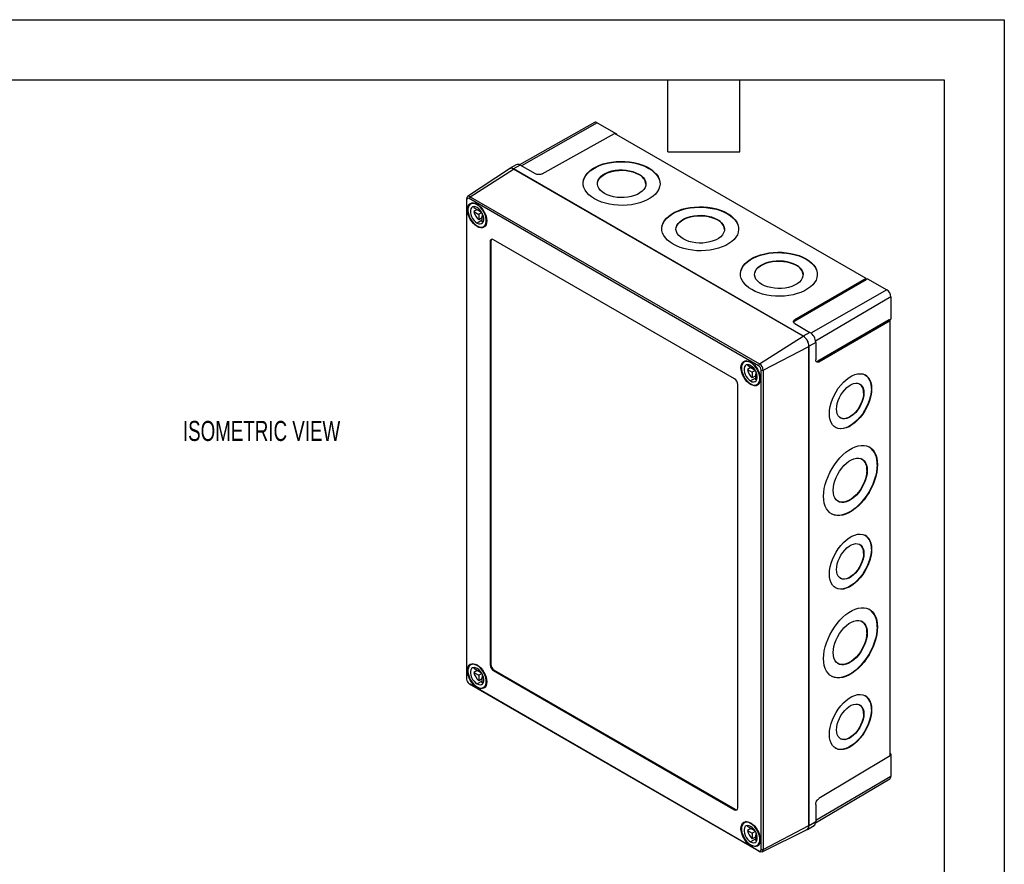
# Model space of a CAD drawing. Header units: millimetres. Extents: x 0 to 908, y 0 to 702.
# Tile 3 of 3: x 570 to 908, y 412 to 702. Entities that reach past the tile are written whole.
import ezdxf

# ---------------------------------------------------------------- set-up
doc = ezdxf.new("R2010")
doc.units = ezdxf.units.MM
doc.header["$LTSCALE"] = 3.25
doc.layers.add('DIMENSIONS', color=140, linetype='Continuous', lineweight=25)
doc.layers.add('TEXT', color=140, linetype='Continuous', lineweight=25)
doc.styles.add('SLDTEXTSTYLE0', font='TXT', dxfattribs={"width": 0.7})

msp = doc.modelspace()

# ---------------------------------------------------------------- linework, layer by layer
at = {"color": 7, "linetype": 'Continuous'}
for p, q in [((0.01, 701.68), (908.06, 701.68)), ((908.06, 701.68), (908.06, 0.01))]:
    msp.add_line(p, q, dxfattribs=at)
for p, q in [((767.31, 666.41), (741.55, 651.9)), ((768.27, 666.31), (742.23, 651.53)), ((768.27, 666.31), (774.93, 662.46)), ((749.32, 648.75), (774.25, 662.64)), ((860.6, 612.79), (774.25, 662.64)), ((774.93, 662.46), (774.74, 662.36)), ((774.93, 662.46), (774.93, 662.25)), ((738.1, 650.51), (723.76, 640.95)), ((724.66, 640.89), (739.58, 650.4)), ((740.45, 651.9), (738.14, 650.6)), ((741.85, 651.76), (739.55, 650.45)), ((839, 593.04), (739.55, 650.45)), ((838.97, 593.02), (739.58, 650.4)), ((747.03, 648.77), (741.85, 651.76)), ((785.97, 650.65), (785.97, 650.78)), ((782.52, 648.56), (782.53, 648.69)), ((723.43, 640.18), (723.43, 639.76)), ((723.43, 639.76), (723.43, 475.23)), ((724.66, 640.89), (724.29, 640.26)), ((823.69, 582.88), (724.29, 640.26)), ((724.66, 640.89), (824.05, 583.51)), ((725.54, 638.83), (724.79, 638.4)), ((727.6, 636.19), (725.95, 637.14)), ((727.1, 636.48), (725.95, 635.82)), ((725.95, 635.82), (727.6, 634.86)), ((727.19, 638.28), (727.02, 638.18)), ((727.1, 636.48), (728.54, 635.64)), ((727.6, 636.77), (727.6, 636.19)), ((727.97, 636.4), (727.6, 636.19)), ((728.75, 632.87), (727.02, 631.88)), ((728.65, 635.47), (727.6, 634.86)), ((727.6, 634.86), (727.6, 632.96)), ((728.75, 633.62), (727.6, 632.96)), ((728.75, 635.29), (728.75, 634.2)), ((729.12, 634.41), (728.75, 634.2)), ((728.75, 634.2), (729.25, 633.91)), ((728.75, 632.29), (728.75, 634.2)), ((809.53, 632.97), (809.53, 633.1)), ((812.98, 635.06), (812.98, 635.19)), ((727.2, 630.79), (727.02, 630.68)), ((729.26, 630.66), (730.01, 631.09)), ((731.76, 625.66), (731.48, 625.49)), ((731.48, 625.49), (731.48, 480.2)), ((731.76, 625.66), (731.76, 480.37)), ((815.36, 578.4), (732.63, 626.16)), ((839.98, 619.47), (839.98, 619.6)), ((836.53, 617.38), (836.53, 617.51)), ((860.6, 612.79), (836.11, 598.64)), ((860.6, 612.35), (836.11, 598.2)), ((860.6, 612.35), (860.6, 612.79)), ((861.07, 612.74), (860.6, 612.48)), ((861.07, 612.74), (867.72, 608.89)), ((867.72, 608.89), (841.65, 594.1)), ((869.1, 606.51), (843.26, 591.32)), ((869.1, 606.51), (869.1, 598.82)), ((836.11, 598.64), (836.11, 598.2)), ((868.53, 598.61), (844.03, 584.47)), ((868.53, 598.61), (868.92, 598.39)), ((869.1, 598.82), (868.65, 598.55)), ((836.12, 597.34), (841.3, 594.34)), ((844.42, 584.25), (868.92, 598.39)), ((868.92, 448.91), (868.92, 598.39)), ((824.05, 583.51), (838.97, 593.02)), ((841.3, 594.34), (839, 593.04)), ((825.28, 581.38), (840.98, 589.54)), ((840.98, 425.01), (840.98, 589.54)), ((843.29, 590.9), (841.01, 589.56)), ((841.01, 424.96), (841.01, 589.56)), ((843.29, 590.9), (843.29, 584.91)), ((819.47, 584.61), (818.72, 584.17)), ((821.53, 581.96), (819.88, 582.92)), ((821.03, 582.25), (819.88, 581.59)), ((819.88, 581.59), (821.53, 580.64)), ((821.13, 584.05), (820.96, 583.95)), ((821.03, 582.25), (822.48, 581.42)), ((821.53, 582.54), (821.53, 581.96)), ((821.9, 582.18), (821.53, 581.96)), ((823.69, 582.88), (824.05, 583.51)), ((844.03, 584.47), (844.42, 584.25)), ((822.68, 578.65), (820.96, 577.65)), ((822.58, 581.24), (821.53, 580.64)), ((821.53, 580.64), (821.53, 578.73)), ((822.68, 579.39), (821.53, 578.73)), ((822.68, 581.06), (822.68, 579.97)), ((823.05, 580.19), (822.68, 579.97)), ((822.68, 579.97), (823.18, 579.68)), ((822.68, 578.07), (822.68, 579.97)), ((824.55, 581.38), (825.28, 581.38)), ((824.55, 416.85), (824.55, 581.38)), ((825.28, 581.38), (825.28, 416.85)), ((816.51, 431.11), (816.51, 576.41)), ((821.14, 576.56), (820.96, 576.46)), ((823.19, 576.43), (823.94, 576.87)), ((862.4, 575.02), (862.51, 574.96)), ((859.72, 573.58), (859.83, 573.52)), ((864.39, 548.99), (864.51, 548.93)), ((860.86, 547.05), (860.97, 546.98)), ((859.72, 518.52), (859.83, 518.45)), ((862.4, 519.96), (862.51, 519.89)), ((860.86, 491.32), (860.97, 491.26)), ((864.39, 493.26), (864.51, 493.2)), ((725.54, 480.6), (724.79, 480.17)), ((731.76, 480.37), (731.48, 480.2)), ((727.6, 477.96), (725.95, 478.91)), ((727.1, 478.25), (725.95, 477.59)), ((725.95, 477.59), (727.6, 476.63)), ((727.19, 480.05), (727.02, 479.95)), ((727.1, 478.25), (728.54, 477.41)), ((727.6, 478.54), (727.6, 477.96)), ((727.97, 478.17), (727.6, 477.96)), ((728.65, 477.24), (727.6, 476.63)), ((728.75, 477.06), (728.75, 475.97)), ((732.91, 478.38), (732.63, 478.21)), ((732.63, 478.21), (815.36, 430.45)), ((732.91, 478.38), (815.64, 430.62)), ((724.29, 473.73), (823.69, 416.35)), ((724.66, 473.52), (724.29, 473.73)), ((824.05, 416.14), (724.66, 473.52)), ((728.75, 474.64), (727.02, 473.65)), ((727.6, 476.63), (727.6, 474.73)), ((728.75, 475.39), (727.6, 474.73)), ((729.12, 476.18), (728.75, 475.97)), ((728.75, 475.97), (729.25, 475.68)), ((728.75, 474.06), (728.75, 475.97)), ((727.2, 472.56), (727.02, 472.45)), ((729.26, 472.43), (730.01, 472.86)), ((859.72, 463.45), (859.83, 463.39)), ((862.4, 464.89), (862.51, 464.83)), ((868.92, 449.7), (869.1, 449.59)), ((868.92, 448.91), (844.42, 434.27)), ((869.1, 449.59), (868.92, 449.48)), ((869.1, 449.59), (869.1, 441.91)), ((843.27, 425.97), (868.71, 441.02)), ((869.1, 441.91), (843.29, 426.74)), ((815.64, 430.62), (815.36, 430.45)), ((843.29, 432.28), (843.29, 426.3)), ((819.47, 426.38), (818.72, 425.94)), ((843.29, 426.3), (841.01, 424.96)), ((821.53, 423.73), (819.88, 424.69)), ((821.03, 424.02), (819.88, 423.36)), ((819.88, 423.36), (821.53, 422.41)), ((821.13, 425.82), (820.96, 425.72)), ((821.03, 424.02), (822.48, 423.19)), ((821.53, 424.31), (821.53, 423.73)), ((821.9, 423.95), (821.53, 423.73)), ((822.58, 423.01), (821.53, 422.41)), ((822.68, 422.83), (822.68, 421.74)), ((824.89, 416.03), (840.34, 423.68)), ((825.28, 416.85), (840.98, 425.01)), ((840.43, 423.66), (842.71, 425.01)), ((822.68, 420.42), (820.96, 419.42)), ((821.53, 422.41), (821.53, 420.5)), ((822.68, 421.16), (821.53, 420.5)), ((823.05, 421.96), (822.68, 421.74)), ((822.68, 421.74), (823.18, 421.45)), ((822.68, 419.84), (822.68, 421.74)), ((821.14, 418.33), (820.96, 418.23)), ((823.19, 418.2), (823.94, 418.64)), ((823.69, 416.35), (824.05, 416.14)), ((824.55, 416.85), (825.28, 416.85))]:
    msp.add_line(p, q)
at = {"flags": 128}
for points in [[(767.3, 640.19), (766.28, 640.85), (765.4, 641.57), (764.67, 642.35), (764.11, 643.17), (763.71, 644.02), (763.49, 644.89), (763.44, 645.77), (763.57, 646.65), (763.88, 647.5), (764.37, 648.34), (765.02, 649.13), (765.82, 649.87), (766.77, 650.56), (767.86, 651.17), (769.06, 651.71), (770.37, 652.17), (771.76, 652.53), (773.22, 652.8), (774.72, 652.97), (776.25, 653.04), (777.79, 653.01), (779.31, 652.87), (780.79, 652.64), (782.22, 652.3), (783.57, 651.88), (784.83, 651.37), (785.97, 650.78)], [(763.44, 645.52), (763.44, 645.64), (763.57, 646.51), (763.88, 647.37), (764.37, 648.2), (765.02, 649), (765.82, 649.74), (766.77, 650.42), (767.86, 651.04), (769.06, 651.58), (770.37, 652.03), (771.76, 652.4), (773.22, 652.67), (774.72, 652.84), (776.25, 652.91), (777.79, 652.87), (779.31, 652.74), (780.79, 652.5), (782.22, 652.17), (783.57, 651.75), (784.83, 651.24), (785.97, 650.65)], [(785.97, 650.78), (786.99, 650.12), (787.87, 649.39), (788.6, 648.62), (789.17, 647.8), (789.57, 646.95), (789.79, 646.08), (789.84, 645.2), (789.7, 644.32), (789.39, 643.46), (788.91, 642.63), (788.26, 641.84), (787.45, 641.1), (786.5, 640.41), (785.42, 639.8), (784.21, 639.26), (782.9, 638.8), (781.51, 638.44), (780.06, 638.17), (778.55, 638), (777.02, 637.93), (775.49, 637.96), (773.97, 638.1), (772.49, 638.33), (771.06, 638.67), (769.71, 639.09), (768.45, 639.6), (767.3, 640.19)], [(770.75, 642.01), (769.94, 642.55), (769.27, 643.16), (768.78, 643.82), (768.45, 644.51), (768.31, 645.21), (768.36, 645.93), (768.59, 646.63), (769, 647.3), (769.59, 647.92), (770.32, 648.49), (771.2, 648.99), (772.21, 649.41), (773.31, 649.74), (774.48, 649.97), (775.7, 650.09), (776.95, 650.11), (778.18, 650.03), (779.39, 649.84), (780.53, 649.54), (781.58, 649.16), (782.53, 648.69)], [(768.31, 645.35), (768.36, 645.79), (768.59, 646.49), (769, 647.16), (769.58, 647.79), (770.32, 648.36), (771.2, 648.86), (772.2, 649.28), (773.31, 649.6), (774.48, 649.83), (775.7, 649.96), (776.95, 649.98), (778.18, 649.89), (779.39, 649.7), (780.53, 649.41), (781.58, 649.03), (782.52, 648.56)], [(785.97, 650.65), (786.99, 649.98), (787.87, 649.26), (788.6, 648.48), (789.17, 647.66), (789.57, 646.81), (789.79, 645.94), (789.84, 645.32)], [(782.53, 648.69), (783.34, 648.15), (784, 647.54), (784.5, 646.89), (784.82, 646.2), (784.96, 645.49), (784.91, 644.78), (784.68, 644.08), (784.27, 643.41), (783.69, 642.78), (782.95, 642.21), (782.07, 641.71), (781.07, 641.29), (779.97, 640.97), (778.79, 640.74), (777.57, 640.61), (776.33, 640.59), (775.09, 640.68), (773.89, 640.87), (772.75, 641.16), (771.69, 641.54), (770.75, 642.01)], [(727.02, 630.68), (726.37, 631.13), (725.75, 631.71), (725.17, 632.4), (724.67, 633.17), (724.25, 633.99), (723.95, 634.84), (723.76, 635.67), (723.69, 636.46), (723.76, 637.17), (723.95, 637.78), (724.25, 638.27), (724.67, 638.61), (725.17, 638.8), (725.75, 638.82), (726.37, 638.68), (727.02, 638.38)], [(727.02, 638.18), (726.37, 638.48), (725.74, 638.61), (725.17, 638.56), (724.68, 638.33), (724.29, 637.94), (724.02, 637.39), (723.88, 636.73), (723.88, 635.96), (724.02, 635.14), (724.29, 634.29), (724.68, 633.45), (725.17, 632.65), (725.74, 631.94), (726.37, 631.34), (727.02, 630.88)], [(727.02, 637.19), (726.47, 637.43), (725.96, 637.5), (725.5, 637.4), (725.13, 637.13), (724.88, 636.71), (724.74, 636.17), (724.74, 635.53), (724.88, 634.83), (725.13, 634.12), (725.5, 633.43), (725.96, 632.8), (726.47, 632.27), (727.02, 631.88)], [(726.08, 637.5), (726.04, 637.42), (725.95, 637.14)], [(727.02, 638.38), (727.67, 637.93), (728.3, 637.35), (728.88, 636.66), (729.38, 635.89), (729.79, 635.07), (730.1, 634.23), (730.29, 633.4), (730.36, 632.61), (730.29, 631.89), (730.1, 631.28), (729.79, 630.79), (729.38, 630.45), (728.88, 630.26), (728.3, 630.24), (727.67, 630.38), (727.02, 630.68)], [(727.02, 630.88), (727.68, 630.58), (728.31, 630.46), (728.88, 630.51), (729.37, 630.73), (729.76, 631.13), (730.03, 631.67), (730.17, 632.34), (730.17, 633.1), (730.03, 633.92), (729.76, 634.78), (729.37, 635.62), (728.88, 636.41), (728.31, 637.12), (727.68, 637.72), (727.02, 638.18)], [(727.02, 631.88), (727.57, 631.64), (728.09, 631.57), (728.55, 631.67), (728.92, 631.93), (729.17, 632.35), (729.31, 632.89), (729.31, 633.53), (729.17, 634.23), (728.92, 634.95), (728.55, 635.64), (728.09, 636.27), (727.57, 636.79), (727.02, 637.19)], [(794.3, 624.6), (793.28, 625.26), (792.4, 625.99), (791.67, 626.76), (791.11, 627.58), (790.71, 628.43), (790.49, 629.3), (790.44, 630.18), (790.58, 631.06), (790.89, 631.92), (791.37, 632.75), (792.02, 633.54), (792.83, 634.28), (793.78, 634.97), (794.86, 635.58), (796.07, 636.12), (797.37, 636.58), (798.77, 636.94), (800.22, 637.21), (801.73, 637.38), (803.26, 637.45), (804.79, 637.42), (806.31, 637.28), (807.79, 637.05), (809.22, 636.72), (810.57, 636.29), (811.83, 635.78), (812.98, 635.19)], [(790.44, 629.93), (790.44, 630.05), (790.58, 630.92), (790.89, 631.78), (791.37, 632.61), (792.02, 633.41), (792.82, 634.15), (793.78, 634.84), (794.86, 635.45), (796.07, 635.99), (797.37, 636.44), (798.76, 636.81), (800.22, 637.08), (801.73, 637.25), (803.26, 637.32), (804.79, 637.28), (806.31, 637.15), (807.79, 636.91), (809.22, 636.58), (810.57, 636.16), (811.83, 635.65), (812.98, 635.06)], [(728.75, 632.29), (729.04, 632.24), (729.12, 632.23)], [(812.98, 635.19), (814, 634.53), (814.88, 633.81), (815.61, 633.03), (816.17, 632.21), (816.57, 631.36), (816.79, 630.49), (816.84, 629.61), (816.7, 628.74), (816.39, 627.88), (815.91, 627.04), (815.26, 626.25), (814.46, 625.51), (813.5, 624.82), (812.42, 624.21), (811.21, 623.67), (809.91, 623.21), (808.52, 622.85), (807.06, 622.58), (805.55, 622.41), (804.02, 622.34), (802.49, 622.38), (800.97, 622.51), (799.49, 622.75), (798.06, 623.08), (796.71, 623.5), (795.45, 624.01), (794.3, 624.6)], [(795.31, 629.76), (795.36, 630.2), (795.59, 630.9), (796.01, 631.57), (796.59, 632.2), (797.33, 632.77), (798.21, 633.27), (799.21, 633.69), (800.31, 634.01), (801.48, 634.24), (802.71, 634.37), (803.95, 634.39), (805.19, 634.3), (806.39, 634.11), (807.53, 633.82), (808.58, 633.44), (809.53, 632.97)], [(797.75, 626.42), (796.94, 626.97), (796.28, 627.57), (795.78, 628.23), (795.46, 628.92), (795.32, 629.63), (795.36, 630.34), (795.6, 631.04), (796.01, 631.71), (796.59, 632.33), (797.33, 632.9), (798.21, 633.4), (799.21, 633.82), (800.31, 634.15), (801.48, 634.38), (802.71, 634.5), (803.95, 634.52), (805.19, 634.44), (806.39, 634.25), (807.53, 633.96), (808.58, 633.57), (809.53, 633.1)], [(809.53, 633.1), (810.34, 632.56), (811, 631.95), (811.5, 631.3), (811.82, 630.61), (811.96, 629.9), (811.92, 629.19), (811.68, 628.49), (811.27, 627.82), (810.69, 627.19), (809.95, 626.62), (809.07, 626.12), (808.07, 625.71), (806.97, 625.38), (805.8, 625.15), (804.57, 625.02), (803.33, 625), (802.09, 625.09), (800.89, 625.28), (799.75, 625.57), (798.69, 625.95), (797.75, 626.42)], [(812.98, 635.06), (814, 634.4), (814.88, 633.67), (815.61, 632.9), (816.17, 632.08), (816.57, 631.23), (816.79, 630.35), (816.84, 629.73)], [(817.44, 614.34), (817.44, 614.46), (817.58, 615.34), (817.89, 616.19), (818.37, 617.03), (819.02, 617.82), (819.83, 618.56), (820.78, 619.25), (821.86, 619.86), (823.07, 620.4), (824.38, 620.86), (825.77, 621.22), (827.22, 621.49), (828.73, 621.66), (830.26, 621.73), (831.79, 621.7), (833.31, 621.56), (834.79, 621.33), (836.22, 620.99), (837.57, 620.57), (838.83, 620.06), (839.98, 619.47)], [(821.31, 609.01), (820.29, 609.67), (819.41, 610.4), (818.68, 611.18), (818.11, 611.99), (817.71, 612.85), (817.49, 613.72), (817.45, 614.59), (817.58, 615.47), (817.89, 616.33), (818.37, 617.16), (819.02, 617.95), (819.83, 618.7), (820.78, 619.38), (821.87, 620), (823.07, 620.53), (824.38, 620.99), (825.77, 621.35), (827.23, 621.62), (828.73, 621.79), (830.26, 621.86), (831.79, 621.83), (833.31, 621.69), (834.8, 621.46), (836.22, 621.13), (837.57, 620.7), (838.83, 620.19), (839.98, 619.6)], [(839.98, 619.6), (841, 618.94), (841.88, 618.22), (842.61, 617.44), (843.18, 616.62), (843.57, 615.77), (843.8, 614.9), (843.84, 614.02), (843.71, 613.15), (843.4, 612.29), (842.91, 611.46), (842.26, 610.66), (841.46, 609.92), (840.51, 609.24), (839.42, 608.62), (838.22, 608.08), (836.91, 607.63), (835.52, 607.26), (834.06, 606.99), (832.56, 606.82), (831.03, 606.75), (829.49, 606.79), (827.97, 606.92), (826.49, 607.16), (825.06, 607.49), (823.71, 607.91), (822.45, 608.42), (821.31, 609.01)], [(822.31, 614.17), (822.37, 614.62), (822.6, 615.32), (823.01, 615.99), (823.59, 616.61), (824.33, 617.18), (825.21, 617.68), (826.21, 618.1), (827.31, 618.43), (828.49, 618.66), (829.71, 618.78), (830.95, 618.8), (832.19, 618.72), (833.39, 618.53), (834.53, 618.24), (835.59, 617.85), (836.53, 617.38)], [(824.75, 610.83), (823.94, 611.38), (823.28, 611.98), (822.78, 612.64), (822.46, 613.33), (822.32, 614.04), (822.37, 614.75), (822.6, 615.45), (823.01, 616.12), (823.59, 616.75), (824.33, 617.31), (825.21, 617.81), (826.21, 618.23), (827.31, 618.56), (828.49, 618.79), (829.71, 618.91), (830.95, 618.94), (832.19, 618.85), (833.39, 618.66), (834.53, 618.37), (835.59, 617.98), (836.53, 617.51)], [(839.98, 619.47), (841, 618.81), (841.88, 618.08), (842.61, 617.31), (843.17, 616.49), (843.57, 615.64), (843.79, 614.77), (843.84, 614.14)], [(836.53, 617.51), (837.34, 616.97), (838, 616.36), (838.5, 615.71), (838.82, 615.02), (838.96, 614.31), (838.92, 613.6), (838.69, 612.9), (838.28, 612.23), (837.69, 611.6), (836.95, 611.03), (836.07, 610.53), (835.07, 610.12), (833.97, 609.79), (832.8, 609.56), (831.57, 609.43), (830.33, 609.41), (829.09, 609.5), (827.89, 609.69), (826.75, 609.98), (825.7, 610.37), (824.75, 610.83)], [(820.96, 576.46), (820.31, 576.91), (819.68, 577.49), (819.11, 578.17), (818.6, 578.94), (818.19, 579.77), (817.88, 580.61), (817.69, 581.44), (817.63, 582.23), (817.69, 582.94), (817.88, 583.55), (818.19, 584.04), (818.6, 584.39), (819.11, 584.57), (819.68, 584.6), (820.31, 584.45), (820.96, 584.15)], [(820.96, 583.95), (820.3, 584.25), (819.67, 584.38), (819.1, 584.33), (818.61, 584.1), (818.22, 583.71), (817.95, 583.17), (817.82, 582.5), (817.82, 581.74), (817.95, 580.91), (818.22, 580.06), (818.61, 579.22), (819.1, 578.42), (819.67, 577.71), (820.3, 577.11), (820.96, 576.66)], [(820.96, 582.96), (820.41, 583.2), (819.89, 583.27), (819.43, 583.17), (819.07, 582.9), (818.81, 582.49), (818.68, 581.94), (818.68, 581.3), (818.81, 580.6), (819.07, 579.89), (819.43, 579.2), (819.89, 578.57), (820.41, 578.05), (820.96, 577.65)], [(820.01, 583.27), (819.98, 583.2), (819.88, 582.92)], [(820.96, 584.15), (821.61, 583.7), (822.23, 583.12), (822.81, 582.44), (823.31, 581.67), (823.73, 580.84), (824.04, 580), (824.23, 579.17), (824.29, 578.38), (824.23, 577.67), (824.04, 577.05), (823.73, 576.57), (823.31, 576.22), (822.81, 576.04), (822.23, 576.01), (821.61, 576.16), (820.96, 576.46)], [(820.96, 576.66), (821.62, 576.36), (822.24, 576.23), (822.82, 576.28), (823.31, 576.51), (823.7, 576.9), (823.96, 577.44), (824.1, 578.11), (824.1, 578.87), (823.96, 579.7), (823.7, 580.55), (823.31, 581.39), (822.82, 582.18), (822.24, 582.9), (821.62, 583.49), (820.96, 583.95)], [(820.96, 577.65), (821.51, 577.41), (822.03, 577.34), (822.48, 577.44), (822.85, 577.71), (823.11, 578.12), (823.24, 578.67), (823.24, 579.31), (823.11, 580.01), (822.85, 580.72), (822.48, 581.41), (822.03, 582.04), (821.51, 582.56), (820.96, 582.96)], [(847.99, 566.43), (848.06, 567.62), (848.26, 568.87), (848.59, 570.15), (849.05, 571.44), (849.62, 572.72), (850.3, 573.96), (851.06, 575.14), (851.91, 576.24), (852.82, 577.23), (853.77, 578.1), (854.76, 578.84), (855.75, 579.42), (856.73, 579.84), (857.68, 580.09), (858.59, 580.16), (859.44, 580.06), (860.21, 579.78), (860.88, 579.34), (861.45, 578.73), (861.91, 577.97), (862.24, 577.08), (862.44, 576.07), (862.51, 574.96)], [(822.68, 578.07), (822.97, 578.01), (823.05, 578)], [(862.51, 574.96), (862.44, 573.76), (862.24, 572.52), (861.91, 571.23), (861.45, 569.94), (860.88, 568.66), (860.21, 567.42), (859.44, 566.24), (858.59, 565.14), (857.68, 564.15), (856.73, 563.28), (855.75, 562.54), (854.76, 561.96), (853.77, 561.54), (852.82, 561.29), (851.91, 561.22), (851.06, 561.32), (850.3, 561.6), (849.62, 562.04), (849.05, 562.65), (848.59, 563.41), (848.26, 564.3), (848.06, 565.31), (847.99, 566.43)], [(862.4, 575.02), (862.33, 573.83), (862.13, 572.58), (861.79, 571.3), (861.34, 570.01), (860.77, 568.73), (860.09, 567.49), (859.32, 566.31), (858.48, 565.21), (857.57, 564.21), (856.61, 563.34), (855.63, 562.61), (854.64, 562.03), (853.66, 561.61), (852.7, 561.36), (851.79, 561.28), (850.95, 561.39), (850.18, 561.66), (850.08, 561.71)], [(850.44, 568), (850.5, 568.93), (850.69, 569.92), (851, 570.93), (851.43, 571.94), (851.95, 572.91), (852.57, 573.83), (853.25, 574.66), (853.98, 575.38), (854.75, 575.98), (855.52, 576.44), (856.29, 576.74), (857.02, 576.88), (857.7, 576.85), (858.32, 576.65), (858.84, 576.3), (859.27, 575.79), (859.58, 575.14), (859.77, 574.38), (859.83, 573.52)], [(859.83, 573.52), (859.77, 572.58), (859.58, 571.59), (859.27, 570.58), (858.84, 569.57), (858.32, 568.6), (857.7, 567.68), (857.02, 566.85), (856.29, 566.13), (855.52, 565.53), (854.75, 565.07), (853.98, 564.77), (853.25, 564.64), (852.57, 564.66), (851.95, 564.86), (851.43, 565.22), (851, 565.72), (850.69, 566.37), (850.5, 567.13), (850.44, 568)], [(859.72, 573.58), (859.65, 572.64), (859.46, 571.66), (859.15, 570.64), (858.73, 569.64), (858.2, 568.66), (857.59, 567.75), (856.91, 566.92), (856.17, 566.19), (855.41, 565.6), (854.63, 565.14), (853.87, 564.84), (853.13, 564.7), (852.45, 564.73), (851.84, 564.93), (851.77, 564.96)], [(846, 538.05), (846.06, 539.34), (846.25, 540.69), (846.55, 542.07), (846.98, 543.47), (847.52, 544.87), (848.16, 546.25), (848.9, 547.6), (849.72, 548.89), (850.62, 550.11), (851.59, 551.24), (852.6, 552.26), (853.64, 553.16), (854.71, 553.94), (855.79, 554.57), (856.86, 555.05), (857.91, 555.38), (858.92, 555.54), (859.88, 555.54), (860.78, 555.38), (861.6, 555.06), (862.34, 554.58), (862.98, 553.96), (863.52, 553.19), (863.95, 552.29), (864.26, 551.27), (864.44, 550.14), (864.51, 548.93)], [(849.3, 540.13), (849.36, 541.18), (849.56, 542.28), (849.88, 543.42), (850.31, 544.55), (850.86, 545.67), (851.5, 546.73), (852.22, 547.73), (853, 548.63), (853.84, 549.42), (854.7, 550.08), (855.57, 550.59), (856.43, 550.95), (857.27, 551.14), (858.05, 551.16), (858.77, 551.01), (859.41, 550.69), (859.96, 550.22), (860.39, 549.6), (860.71, 548.84), (860.91, 547.96), (860.97, 546.98)], [(864.51, 548.93), (864.44, 547.64), (864.26, 546.29), (863.95, 544.91), (863.52, 543.51), (862.98, 542.11), (862.34, 540.72), (861.6, 539.38), (860.78, 538.09), (859.88, 536.87), (858.92, 535.74), (857.91, 534.72), (856.86, 533.82), (855.79, 533.04), (854.71, 532.41), (853.64, 531.93), (852.6, 531.6), (851.59, 531.44), (850.62, 531.43), (849.72, 531.6), (848.9, 531.92), (848.16, 532.4), (847.52, 533.02), (846.98, 533.79), (846.55, 534.69), (846.25, 535.71), (846.06, 536.84), (846, 538.05)], [(864.39, 548.99), (864.33, 547.7), (864.14, 546.36), (863.83, 544.98), (863.4, 543.57), (862.87, 542.17), (862.22, 540.79), (861.49, 539.44), (860.66, 538.15), (859.76, 536.94), (858.8, 535.81), (857.79, 534.79), (856.74, 533.88), (855.67, 533.11), (854.6, 532.48), (853.53, 531.99), (852.48, 531.67), (851.47, 531.5), (850.51, 531.5), (849.61, 531.66), (848.78, 531.98), (848.68, 532.04)], [(860.97, 546.98), (860.91, 545.93), (860.71, 544.83), (860.39, 543.69), (859.96, 542.56), (859.41, 541.44), (858.77, 540.38), (858.05, 539.38), (857.27, 538.48), (856.43, 537.69), (855.57, 537.03), (854.7, 536.52), (853.84, 536.16), (853, 535.97), (852.22, 535.95), (851.5, 536.1), (850.86, 536.42), (850.31, 536.89), (849.88, 537.52), (849.56, 538.27), (849.36, 539.15), (849.3, 540.13)], [(860.86, 547.05), (860.79, 546), (860.6, 544.89), (860.28, 543.76), (859.84, 542.62), (859.3, 541.51), (858.66, 540.44), (857.94, 539.45), (857.15, 538.54), (856.32, 537.75), (855.46, 537.1), (854.58, 536.58), (853.72, 536.23), (852.89, 536.04), (852.1, 536.02), (851.38, 536.17), (850.97, 536.35)], [(847.99, 511.36), (848.06, 512.55), (848.26, 513.8), (848.59, 515.08), (849.05, 516.38), (849.62, 517.65), (850.3, 518.9), (851.06, 520.08), (851.91, 521.17), (852.82, 522.17), (853.77, 523.04), (854.76, 523.77), (855.75, 524.36), (856.73, 524.77), (857.68, 525.02), (858.59, 525.1), (859.44, 525), (860.21, 524.72), (860.88, 524.27), (861.45, 523.66), (861.91, 522.91), (862.24, 522.01), (862.44, 521), (862.51, 519.89)], [(850.44, 512.93), (850.5, 513.87), (850.69, 514.86), (851, 515.87), (851.43, 516.87), (851.95, 517.85), (852.57, 518.76), (853.25, 519.59), (853.98, 520.32), (854.75, 520.92), (855.52, 521.37), (856.29, 521.67), (857.02, 521.81), (857.7, 521.78), (858.32, 521.59), (858.84, 521.23), (859.27, 520.72), (859.58, 520.08), (859.77, 519.31), (859.83, 518.45)], [(862.51, 519.89), (862.44, 518.7), (862.24, 517.45), (861.91, 516.17), (861.45, 514.87), (860.88, 513.6), (860.21, 512.35), (859.44, 511.17), (858.59, 510.08), (857.68, 509.08), (856.73, 508.21), (855.75, 507.48), (854.76, 506.89), (853.77, 506.48), (852.82, 506.23), (851.91, 506.15), (851.06, 506.25), (850.3, 506.53), (849.62, 506.98), (849.05, 507.59), (848.59, 508.34), (848.26, 509.24), (848.06, 510.25), (847.99, 511.36)], [(862.4, 519.96), (862.33, 518.76), (862.13, 517.52), (861.79, 516.23), (861.34, 514.94), (860.77, 513.66), (860.09, 512.42), (859.32, 511.24), (858.48, 510.14), (857.57, 509.15), (856.61, 508.28), (855.63, 507.54), (854.64, 506.96), (853.66, 506.54), (852.7, 506.29), (851.79, 506.22), (850.95, 506.32), (850.18, 506.6), (850.08, 506.65)], [(859.83, 518.45), (859.77, 517.51), (859.58, 516.52), (859.27, 515.51), (858.84, 514.51), (858.32, 513.53), (857.7, 512.62), (857.02, 511.79), (856.29, 511.06), (855.52, 510.46), (854.75, 510.01), (853.98, 509.71), (853.25, 509.57), (852.57, 509.6), (851.95, 509.79), (851.43, 510.15), (851, 510.66), (850.69, 511.3), (850.5, 512.07), (850.44, 512.93)], [(859.72, 518.52), (859.65, 517.58), (859.46, 516.59), (859.15, 515.58), (858.73, 514.57), (858.2, 513.6), (857.59, 512.68), (856.91, 511.85), (856.17, 511.13), (855.41, 510.53), (854.63, 510.07), (853.87, 509.77), (853.13, 509.64), (852.45, 509.66), (851.84, 509.86), (851.77, 509.89)], [(846, 482.32), (846.06, 483.61), (846.25, 484.96), (846.55, 486.34), (846.98, 487.74), (847.52, 489.14), (848.16, 490.53), (848.9, 491.87), (849.72, 493.16), (850.62, 494.38), (851.59, 495.51), (852.6, 496.53), (853.64, 497.43), (854.71, 498.21), (855.79, 498.84), (856.86, 499.32), (857.91, 499.65), (858.92, 499.81), (859.88, 499.82), (860.78, 499.65), (861.6, 499.33), (862.34, 498.85), (862.98, 498.23), (863.52, 497.46), (863.95, 496.56), (864.26, 495.54), (864.44, 494.41), (864.51, 493.2)], [(849.3, 484.4), (849.36, 485.45), (849.56, 486.55), (849.88, 487.69), (850.31, 488.82), (850.86, 489.94), (851.5, 491), (852.22, 492), (853, 492.9), (853.84, 493.69), (854.7, 494.35), (855.57, 494.86), (856.43, 495.22), (857.27, 495.41), (858.05, 495.43), (858.77, 495.28), (859.41, 494.97), (859.96, 494.49), (860.39, 493.87), (860.71, 493.11), (860.91, 492.23), (860.97, 491.26)], [(864.51, 493.2), (864.44, 491.91), (864.26, 490.56), (863.95, 489.18), (863.52, 487.78), (862.98, 486.38), (862.34, 485), (861.6, 483.65), (860.78, 482.36), (859.88, 481.14), (858.92, 480.01), (857.91, 478.99), (856.86, 478.09), (855.79, 477.31), (854.71, 476.68), (853.64, 476.2), (852.6, 475.87), (851.59, 475.71), (850.62, 475.71), (849.72, 475.87), (848.9, 476.19), (848.16, 476.67), (847.52, 477.29), (846.98, 478.06), (846.55, 478.96), (846.25, 479.98), (846.06, 481.11), (846, 482.32)], [(864.39, 493.26), (864.33, 491.97), (864.14, 490.63), (863.83, 489.25), (863.4, 487.85), (862.87, 486.44), (862.22, 485.06), (861.49, 483.72), (860.66, 482.43), (859.76, 481.21), (858.8, 480.08), (857.79, 479.06), (856.74, 478.15), (855.67, 477.38), (854.6, 476.75), (853.53, 476.27), (852.48, 475.94), (851.47, 475.77), (850.51, 475.77), (849.61, 475.93), (848.78, 476.25), (848.68, 476.31)], [(860.97, 491.26), (860.91, 490.2), (860.71, 489.1), (860.39, 487.97), (859.96, 486.83), (859.41, 485.71), (858.77, 484.65), (858.05, 483.65), (857.27, 482.75), (856.43, 481.96), (855.57, 481.3), (854.7, 480.79), (853.84, 480.43), (853, 480.24), (852.22, 480.22), (851.5, 480.37), (850.86, 480.69), (850.31, 481.16), (849.88, 481.79), (849.56, 482.55), (849.36, 483.42), (849.3, 484.4)], [(860.86, 491.32), (860.79, 490.27), (860.6, 489.16), (860.28, 488.03), (859.84, 486.89), (859.3, 485.78), (858.66, 484.71), (857.94, 483.72), (857.15, 482.81), (856.32, 482.03), (855.46, 481.37), (854.58, 480.85), (853.72, 480.5), (852.89, 480.31), (852.1, 480.29), (851.38, 480.44), (850.97, 480.62)], [(727.02, 472.45), (726.37, 472.9), (725.75, 473.48), (725.17, 474.17), (724.67, 474.94), (724.25, 475.76), (723.95, 476.61), (723.76, 477.44), (723.69, 478.23), (723.76, 478.94), (723.95, 479.55), (724.25, 480.04), (724.67, 480.38), (725.17, 480.57), (725.75, 480.59), (726.37, 480.45), (727.02, 480.15)], [(727.02, 479.95), (726.37, 480.25), (725.74, 480.38), (725.17, 480.33), (724.68, 480.1), (724.29, 479.71), (724.02, 479.16), (723.88, 478.5), (723.88, 477.73), (724.02, 476.91), (724.29, 476.06), (724.68, 475.22), (725.17, 474.42), (725.74, 473.71), (726.37, 473.11), (727.02, 472.65)], [(727.02, 480.15), (727.67, 479.7), (728.3, 479.12), (728.88, 478.43), (729.38, 477.66), (729.79, 476.84), (730.1, 476), (730.29, 475.17), (730.36, 474.38), (730.29, 473.66), (730.1, 473.05), (729.79, 472.56), (729.38, 472.22), (728.88, 472.03), (728.3, 472.01), (727.67, 472.15), (727.02, 472.45)], [(727.02, 478.96), (726.47, 479.2), (725.96, 479.27), (725.5, 479.17), (725.13, 478.9), (724.88, 478.48), (724.74, 477.94), (724.74, 477.3), (724.88, 476.6), (725.13, 475.89), (725.5, 475.19), (725.96, 474.57), (726.47, 474.04), (727.02, 473.65)], [(726.08, 479.27), (726.04, 479.19), (725.95, 478.91)], [(727.02, 472.65), (727.68, 472.35), (728.31, 472.23), (728.88, 472.28), (729.37, 472.5), (729.76, 472.9), (730.03, 473.44), (730.17, 474.11), (730.17, 474.87), (730.03, 475.69), (729.76, 476.55), (729.37, 477.39), (728.88, 478.18), (728.31, 478.89), (727.68, 479.49), (727.02, 479.95)], [(727.02, 473.65), (727.57, 473.41), (728.09, 473.34), (728.55, 473.44), (728.92, 473.7), (729.17, 474.12), (729.31, 474.66), (729.31, 475.3), (729.17, 476), (728.92, 476.72), (728.55, 477.41), (728.09, 478.03), (727.57, 478.56), (727.02, 478.96)], [(728.75, 474.06), (729.04, 474.01), (729.12, 474)], [(847.99, 456.29), (848.06, 457.49), (848.26, 458.73), (848.59, 460.02), (849.05, 461.31), (849.62, 462.59), (850.3, 463.83), (851.06, 465.01), (851.91, 466.11), (852.82, 467.1), (853.77, 467.97), (854.76, 468.71), (855.75, 469.29), (856.73, 469.71), (857.68, 469.96), (858.59, 470.03), (859.44, 469.93), (860.21, 469.65), (860.88, 469.21), (861.45, 468.6), (861.91, 467.84), (862.24, 466.95), (862.44, 465.94), (862.51, 464.83)], [(850.44, 457.87), (850.5, 458.8), (850.69, 459.79), (851, 460.8), (851.43, 461.81), (851.95, 462.78), (852.57, 463.7), (853.25, 464.53), (853.98, 465.25), (854.75, 465.85), (855.52, 466.31), (856.29, 466.61), (857.02, 466.75), (857.7, 466.72), (858.32, 466.52), (858.84, 466.17), (859.27, 465.66), (859.58, 465.01), (859.77, 464.25), (859.83, 463.39)], [(862.51, 464.83), (862.44, 463.63), (862.24, 462.38), (861.91, 461.1), (861.45, 459.81), (860.88, 458.53), (860.21, 457.29), (859.44, 456.11), (858.59, 455.01), (857.68, 454.02), (856.73, 453.15), (855.75, 452.41), (854.76, 451.83), (853.77, 451.41), (852.82, 451.16), (851.91, 451.09), (851.06, 451.19), (850.3, 451.47), (849.62, 451.91), (849.05, 452.52), (848.59, 453.28), (848.26, 454.17), (848.06, 455.18), (847.99, 456.29)], [(862.4, 464.89), (862.33, 463.7), (862.13, 462.45), (861.79, 461.17), (861.34, 459.87), (860.77, 458.6), (860.09, 457.35), (859.32, 456.17), (858.48, 455.08), (857.57, 454.08), (856.61, 453.21), (855.63, 452.48), (854.64, 451.9), (853.66, 451.48), (852.7, 451.23), (851.79, 451.15), (850.95, 451.25), (850.18, 451.53), (850.08, 451.58)], [(859.83, 463.39), (859.77, 462.45), (859.58, 461.46), (859.27, 460.45), (858.84, 459.44), (858.32, 458.47), (857.7, 457.55), (857.02, 456.72), (856.29, 456), (855.52, 455.4), (854.75, 454.94), (853.98, 454.64), (853.25, 454.5), (852.57, 454.53), (851.95, 454.73), (851.43, 455.09), (851, 455.59), (850.69, 456.24), (850.5, 457), (850.44, 457.87)], [(859.72, 463.45), (859.65, 462.51), (859.46, 461.52), (859.15, 460.51), (858.73, 459.51), (858.2, 458.53), (857.59, 457.62), (856.91, 456.79), (856.17, 456.06), (855.41, 455.46), (854.63, 455.01), (853.87, 454.71), (853.13, 454.57), (852.45, 454.6), (851.84, 454.79), (851.77, 454.83)], [(820.96, 418.23), (820.31, 418.68), (819.68, 419.26), (819.11, 419.94), (818.6, 420.71), (818.19, 421.54), (817.88, 422.38), (817.69, 423.21), (817.63, 424), (817.69, 424.71), (817.88, 425.32), (818.19, 425.81), (818.6, 426.16), (819.11, 426.34), (819.68, 426.37), (820.31, 426.22), (820.96, 425.92)], [(820.96, 425.72), (820.3, 426.02), (819.67, 426.15), (819.1, 426.1), (818.61, 425.87), (818.22, 425.48), (817.95, 424.94), (817.82, 424.27), (817.82, 423.51), (817.95, 422.68), (818.22, 421.83), (818.61, 420.99), (819.1, 420.19), (819.67, 419.48), (820.3, 418.88), (820.96, 418.43)], [(820.96, 424.73), (820.41, 424.97), (819.89, 425.04), (819.43, 424.94), (819.07, 424.67), (818.81, 424.26), (818.68, 423.71), (818.68, 423.07), (818.81, 422.37), (819.07, 421.66), (819.43, 420.97), (819.89, 420.34), (820.41, 419.81), (820.96, 419.42)], [(820.01, 425.04), (819.98, 424.97), (819.88, 424.69)], [(820.96, 425.92), (821.61, 425.47), (822.23, 424.89), (822.81, 424.2), (823.31, 423.43), (823.73, 422.61), (824.04, 421.77), (824.23, 420.94), (824.29, 420.15), (824.23, 419.44), (824.04, 418.82), (823.73, 418.34), (823.31, 417.99), (822.81, 417.81), (822.23, 417.78), (821.61, 417.92), (820.96, 418.23)], [(820.96, 418.43), (821.62, 418.13), (822.24, 418), (822.82, 418.05), (823.31, 418.28), (823.7, 418.67), (823.96, 419.21), (824.1, 419.88), (824.1, 420.64), (823.96, 421.47), (823.7, 422.32), (823.31, 423.16), (822.82, 423.95), (822.24, 424.67), (821.62, 425.26), (820.96, 425.72)], [(820.96, 419.42), (821.51, 419.18), (822.03, 419.11), (822.48, 419.21), (822.85, 419.47), (823.11, 419.89), (823.24, 420.44), (823.24, 421.08), (823.11, 421.77), (822.85, 422.49), (822.48, 423.18), (822.03, 423.81), (821.51, 424.33), (820.96, 424.73)], [(822.68, 419.84), (822.97, 419.78), (823.05, 419.77)]]:
    msp.add_lwpolyline(points, dxfattribs=at)
for centre, radius, start, end in [((767.7, 665.51), 0.983, 54.4277, 113.7889), ((738.75, 649.48), 1.25, 50.6928, 137.4779), ((738.76, 649.34), 1.34, 52.4372, 119.1266), ((741.02, 650.6), 1.42, 54.4277, 113.7889), ((780.86, 644.78), 4.13, 6.1158, 66.2227), ((724.18, 640.3), 0.759, 50.7967, 189.214), ((723.96, 639.84), 0.534, 50.7967, 189.214), ((731.16, 636.92), 5.33, 191.9492, 228.0508), ((807.86, 629.19), 4.13, 6.1158, 66.2227), ((732.18, 625.61), 0.71, 50.7967, 189.214), ((732.65, 625.73), 0.891, 140.0277, 184.268), ((834.87, 613.61), 4.13, 6.1158, 66.2227), ((866.11, 606.37), 2.99, 2.6055, 57.3945), ((836.61, 589.34), 4.37, 2.6055, 57.3945), ((836.64, 589.36), 4.37, 2.6055, 57.3945), ((838.97, 590.7), 4.33, 2.6055, 57.3945), ((825.09, 582.69), 5.33, 191.9492, 228.0508), ((822.67, 581.3), 1.88, 2.6055, 57.3945), ((822.61, 581.26), 2.67, 2.6055, 57.3945), ((814.01, 576.29), 2.5, 2.6055, 57.3945), ((857.22, 575.54), 5.21, 354.2597, 53.6192), ((856.32, 573.9), 3.41, 354.6177, 52.7943), ((857.62, 549.58), 6.8, 355.0579, 53.0058), ((856.75, 547.5), 4.13, 353.7817, 53.8882), ((857.22, 520.48), 5.21, 354.2597, 53.6192), ((856.32, 518.84), 3.41, 354.6177, 52.7943), ((857.62, 493.85), 6.8, 355.0579, 53.0058), ((856.75, 491.77), 4.13, 353.7817, 53.8882), ((733.97, 480.31), 2.5, 182.6055, 237.3945), ((734.26, 480.48), 2.5, 182.6055, 237.3945), ((731.16, 478.69), 5.33, 191.9492, 228.0508), ((725.31, 475.31), 1.88, 182.6055, 237.3945), ((857.22, 465.41), 5.21, 354.2597, 53.6192), ((856.32, 463.77), 3.41, 354.6177, 52.7943), ((868.12, 441.81), 0.983, 306.2094, 5.5757), ((815.81, 431), 0.71, 230.7967, 9.214), ((816.15, 431.35), 0.891, 235.7353, 279.9695), ((841.87, 426.16), 1.42, 306.2094, 5.5757), ((825.09, 424.46), 5.33, 191.9492, 228.0508), ((839.77, 424.76), 1.25, 282.5205, 9.3122), ((839.61, 424.85), 1.38, 301.8578, 6.5804), ((824.03, 416.76), 0.534, 230.7967, 9.214), ((824.53, 416.73), 0.759, 230.7967, 9.214)]:
    msp.add_arc(centre, radius, start, end)
for points, knots in [([(749.32, 648.75), (749.18, 648.67), (749.01, 648.6), (748.61, 648.51), (748.39, 648.49), (747.95, 648.49), (747.72, 648.52), (747.33, 648.62), (747.16, 648.69), (747.03, 648.77)], [0, 0, 0, 0, 0.25, 0.25, 0.5, 0.5, 0.75, 0.75, 1, 1, 1, 1]), ([(836.12, 597.34), (835.98, 597.41), (835.86, 597.51), (835.69, 597.74), (835.64, 597.86), (835.64, 598.12), (835.69, 598.25), (835.85, 598.47), (835.97, 598.57), (836.11, 598.64)], [0, 0, 0, 0, 0.25, 0.25, 0.5, 0.5, 0.75, 0.75, 1, 1, 1, 1]), ([(836.11, 598.2), (835.95, 598.1), (835.75, 597.98), (835.72, 597.81), (835.72, 597.78)], [0, 0, 0, 0, 0.797587, 1, 1, 1, 1]), ([(844.42, 584.25), (844.28, 584.17), (844.14, 584.12), (843.86, 584.09), (843.73, 584.11), (843.51, 584.24), (843.42, 584.34), (843.31, 584.6), (843.29, 584.76), (843.29, 584.91)], [0, 0, 0, 0, 0.25, 0.25, 0.5, 0.5, 0.75, 0.75, 1, 1, 1, 1]), ([(843.47, 584.34), (843.53, 584.33), (843.7, 584.3), (843.91, 584.41), (844.03, 584.47)], [0, 0, 0, 0, 0.385309, 1, 1, 1, 1]), ([(843.29, 432.28), (843.29, 432.44), (843.31, 432.62), (843.42, 433.01), (843.51, 433.21), (843.73, 433.6), (843.86, 433.78), (844.14, 434.08), (844.28, 434.19), (844.42, 434.27)], [0, 0, 0, 0, 0.25, 0.25, 0.5, 0.5, 0.75, 0.75, 1, 1, 1, 1])]:
    msp.add_open_spline(points, degree=3, knots=knots)
at = {"layer": 'TEXT'}
for p, q in [((20.64, 681.04), (887.41, 681.04)), ((792.48, 656.27), (792.48, 681.04)), ((817.24, 656.27), (817.24, 681.04)), ((887.41, 681.04), (887.41, 20.64)), ((792.48, 656.27), (817.24, 656.27))]:
    msp.add_line(p, q, dxfattribs=at)

# ---------------------------------------------------------------- texts
at = {"layer": 'DIMENSIONS', "insert": (626, 563.94), "char_height": 6.8792, "attachment_point": 1, "style": 'SLDTEXTSTYLE0'}
msp.add_mtext('ISOMETRIC VIEW', dxfattribs=at)

doc.saveas('drawing.dxf')
